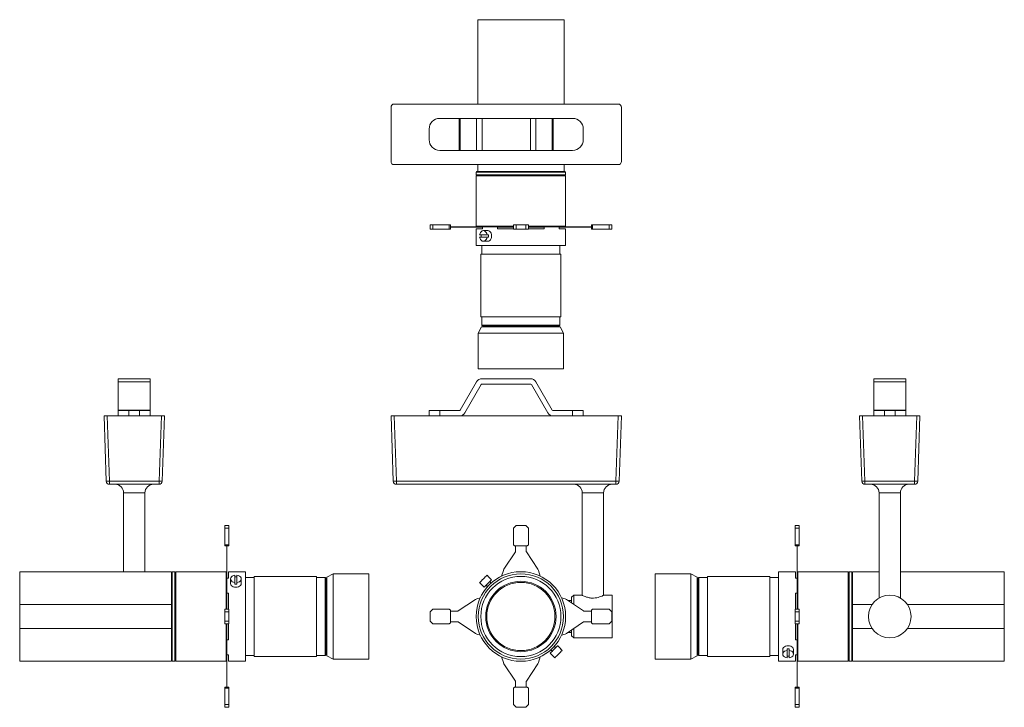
# Model space of a CAD drawing. Header units: millimetres. Extents: x -176 to 747, y 12 to 657.
import ezdxf

# ---------------------------------------------------------------- set-up
doc = ezdxf.new("R2010")
doc.units = ezdxf.units.MM

msp = doc.modelspace()

# ---------------------------------------------------------------- linework, layer by layer
at = {"color": 7, "linetype": 'Continuous', "lineweight": 15}
for p, q in [((253.27, 577.5), (253.27, 656.61)), ((334.27, 656.61), (253.27, 656.61)), ((334.27, 577.5), (334.27, 656.61)), ((171.94, 574.5), (171.94, 523.72)), ((385.11, 577.5), (174.94, 577.5)), ((388.11, 523.72), (388.11, 574.5)), ((235.95, 564.11), (217.7, 564.11)), ((235.95, 534.11), (235.95, 564.11)), ((236.82, 564.11), (235.95, 564.11)), ((236.82, 534.11), (236.82, 564.11)), ((252.12, 564.11), (236.82, 564.11)), ((252.12, 534.11), (252.12, 564.11)), ((257.31, 564.11), (252.12, 564.11)), ((257.31, 534.11), (257.31, 564.11)), ((302.74, 564.11), (257.31, 564.11)), ((302.74, 534.11), (302.74, 564.11)), ((307.93, 564.11), (302.74, 564.11)), ((307.93, 534.11), (307.93, 564.11)), ((323.23, 564.11), (307.93, 564.11)), ((323.23, 534.11), (323.23, 564.11)), ((324.1, 564.11), (323.23, 564.11)), ((324.1, 534.11), (324.1, 564.11)), ((342.34, 564.11), (324.1, 564.11)), ((207.7, 544.11), (207.7, 554.11)), ((352.34, 544.11), (352.34, 554.11)), ((235.95, 534.11), (217.7, 534.11)), ((236.82, 534.11), (235.95, 534.11)), ((252.12, 534.11), (236.82, 534.11)), ((257.31, 534.11), (252.12, 534.11)), ((302.74, 534.11), (257.31, 534.11)), ((307.93, 534.11), (302.74, 534.11)), ((323.23, 534.11), (307.93, 534.11)), ((324.1, 534.11), (323.23, 534.11)), ((342.34, 534.11), (324.1, 534.11)), ((174.94, 520.73), (385.11, 520.73)), ((253.27, 514.11), (253.27, 520.73)), ((334.27, 514.11), (334.27, 520.73)), ((252.27, 514.11), (251.77, 513.61)), ((251.77, 513.61), (251.77, 511.11)), ((251.77, 513.61), (293.77, 513.61)), ((251.77, 511.11), (252.27, 510.61)), ((251.77, 511.11), (293.77, 511.11)), ((252.27, 510.61), (251.77, 510.11)), ((251.77, 510.11), (251.77, 462.91)), ((251.77, 510.11), (293.77, 510.11)), ((252.27, 514.11), (253.27, 514.11)), ((252.27, 510.61), (293.77, 510.61)), ((253.27, 514.11), (334.27, 514.11)), ((293.77, 513.61), (335.77, 513.61)), ((293.77, 511.11), (335.77, 511.11)), ((293.77, 510.61), (335.27, 510.61)), ((293.77, 510.11), (335.77, 510.11)), ((334.27, 514.11), (335.27, 514.11)), ((335.77, 513.61), (335.27, 514.11)), ((335.27, 510.61), (335.77, 511.11)), ((335.77, 510.11), (335.27, 510.61)), ((335.77, 511.11), (335.77, 513.61)), ((335.77, 462.91), (335.77, 510.11)), ((208.61, 460.31), (208.61, 464.11)), ((211.11, 464.11), (208.61, 464.11)), ((211.11, 460.31), (211.11, 464.11)), ((226.61, 464.11), (211.11, 464.11)), ((226.61, 460.31), (226.61, 464.11)), ((227.61, 464.11), (226.61, 464.11)), ((227.61, 460.31), (227.61, 464.11)), ((234.38, 462.41), (227.61, 462.41)), ((234.38, 462.21), (227.61, 462.21)), ((234.38, 462.21), (234.38, 462.41)), ((234.93, 462.41), (234.38, 462.41)), ((234.93, 462.21), (234.38, 462.21)), ((234.93, 462.21), (234.93, 462.41)), ((251.12, 462.41), (234.93, 462.41)), ((251.12, 462.21), (234.93, 462.21)), ((251.12, 462.21), (251.12, 462.41)), ((252.31, 462.41), (251.12, 462.41)), ((252.31, 462.21), (251.12, 462.21)), ((251.77, 462.91), (252.27, 462.41)), ((251.77, 462.91), (286.77, 462.91)), ((252.31, 462.21), (252.31, 462.41)), ((256.27, 462.41), (252.31, 462.41)), ((257.88, 462.21), (252.31, 462.21)), ((256.27, 462.41), (257.88, 462.41)), ((257.88, 462.41), (257.88, 460.61)), ((257.88, 462.41), (271.97, 462.41)), ((271.97, 462.41), (275.34, 462.41)), ((271.97, 460.61), (271.97, 462.41)), ((272.18, 462.21), (271.97, 462.21)), ((272.18, 462.21), (272.18, 462.41)), ((272.68, 462.21), (272.18, 462.21)), ((272.68, 462.21), (272.68, 462.41)), ((273.18, 462.21), (272.68, 462.21)), ((273.18, 462.21), (273.18, 462.41)), ((273.68, 462.21), (273.18, 462.21)), ((273.68, 462.21), (273.68, 462.41)), ((277.32, 462.21), (273.68, 462.21)), ((277.32, 462.41), (275.34, 462.41)), ((277.32, 462.21), (277.32, 462.41)), ((277.9, 462.41), (277.32, 462.41)), ((277.9, 462.21), (277.32, 462.21)), ((277.9, 462.21), (277.9, 462.41)), ((286.77, 462.41), (277.9, 462.41)), ((286.77, 462.21), (277.9, 462.21)), ((286.77, 460.31), (286.77, 464.11)), ((289.27, 464.11), (286.77, 464.11)), ((289.27, 460.31), (289.27, 464.11)), ((298.27, 464.11), (289.27, 464.11)), ((298.27, 460.31), (298.27, 464.11)), ((300.77, 464.11), (298.27, 464.11)), ((300.77, 460.31), (300.77, 464.11)), ((300.77, 462.91), (335.77, 462.91)), ((309.65, 462.41), (300.77, 462.41)), ((309.65, 462.21), (300.77, 462.21)), ((309.65, 462.21), (309.65, 462.41)), ((310.23, 462.41), (309.65, 462.41)), ((310.23, 462.21), (309.65, 462.21)), ((310.23, 462.21), (310.23, 462.41)), ((312.2, 462.41), (310.23, 462.41)), ((313.87, 462.21), (310.23, 462.21)), ((312.2, 462.41), (315.57, 462.41)), ((313.87, 462.21), (313.87, 462.41)), ((314.37, 462.21), (313.87, 462.21)), ((314.37, 462.21), (314.37, 462.41)), ((314.87, 462.21), (314.37, 462.21)), ((314.87, 462.21), (314.87, 462.41)), ((315.37, 462.21), (314.87, 462.21)), ((315.37, 462.21), (315.37, 462.41)), ((315.57, 462.21), (315.37, 462.21)), ((315.57, 462.41), (315.57, 460.61)), ((315.57, 462.41), (329.67, 462.41)), ((329.67, 462.41), (331.28, 462.41)), ((329.67, 460.61), (329.67, 462.41)), ((335.24, 462.21), (329.67, 462.21)), ((335.24, 462.41), (331.28, 462.41)), ((335.24, 462.21), (335.24, 462.41)), ((336.43, 462.41), (335.24, 462.41)), ((336.43, 462.21), (335.24, 462.21)), ((335.27, 462.41), (335.77, 462.91)), ((336.43, 462.21), (336.43, 462.41)), ((352.62, 462.41), (336.43, 462.41)), ((352.62, 462.21), (336.43, 462.21)), ((352.62, 462.21), (352.62, 462.41)), ((353.17, 462.41), (352.62, 462.41)), ((353.17, 462.21), (352.62, 462.21)), ((353.17, 462.21), (353.17, 462.41)), ((359.94, 462.41), (353.17, 462.41)), ((359.94, 462.21), (353.17, 462.21)), ((359.94, 460.31), (359.94, 464.11)), ((360.94, 464.11), (359.94, 464.11)), ((360.94, 460.31), (360.94, 464.11)), ((376.44, 464.11), (360.94, 464.11)), ((376.44, 460.31), (376.44, 464.11)), ((378.94, 464.11), (376.44, 464.11)), ((378.94, 460.31), (378.94, 464.11)), ((211.11, 460.31), (208.61, 460.31)), ((226.61, 460.31), (211.11, 460.31)), ((227.61, 460.31), (226.61, 460.31)), ((251.77, 460.61), (251.77, 444.81)), ((257.88, 460.61), (251.77, 460.61)), ((262.02, 454.81), (255.1, 454.81)), ((255.1, 452.81), (262.02, 452.81)), ((262.8, 458.81), (258.56, 458.81)), ((262.02, 454.81), (263.44, 454.81)), ((263.44, 452.81), (262.02, 452.81)), ((286.77, 460.61), (271.97, 460.61)), ((289.27, 460.31), (286.77, 460.31)), ((298.27, 460.31), (289.27, 460.31)), ((300.77, 460.31), (298.27, 460.31)), ((315.57, 460.61), (300.77, 460.61)), ((335.77, 460.61), (329.67, 460.61)), ((335.77, 444.81), (335.77, 460.61)), ((360.94, 460.31), (359.94, 460.31)), ((376.44, 460.31), (360.94, 460.31)), ((378.94, 460.31), (376.44, 460.31)), ((335.77, 444.81), (251.77, 444.81)), ((257.28, 444.81), (257.28, 436.61)), ((258.56, 448.81), (262.8, 448.81)), ((330.27, 436.61), (330.27, 444.81)), ((256.28, 436.61), (256.28, 378.11)), ((331.27, 436.61), (256.28, 436.61)), ((331.27, 378.11), (331.27, 436.61)), ((331.27, 378.11), (256.28, 378.11)), ((257.28, 378.11), (257.28, 370.11)), ((257.28, 370.11), (258.28, 369.11)), ((257.28, 370.11), (293.77, 370.11)), ((293.77, 370.11), (330.27, 370.11)), ((329.27, 369.11), (330.27, 370.11)), ((330.27, 370.11), (330.27, 378.11)), ((256.77, 368.61), (253.77, 362.61)), ((253.77, 362.61), (253.77, 329.11)), ((333.77, 362.61), (253.77, 362.61)), ((330.77, 368.61), (256.77, 368.61)), ((293.77, 369.11), (258.28, 369.11)), ((259.77, 369.11), (259.77, 368.61)), ((329.27, 369.11), (293.77, 369.11)), ((327.77, 368.61), (327.77, 369.11)), ((333.77, 362.61), (330.77, 368.61)), ((333.77, 329.11), (333.77, 362.61)), ((333.77, 329.11), (253.77, 329.11)), ((-53.89, 320), (-83.89, 320)), ((-83.89, 320), (-83.89, 317)), ((-53.89, 317), (-83.89, 317)), ((-83.89, 317), (-83.89, 290.5)), ((-53.89, 320), (-53.89, 317)), ((-53.89, 317), (-53.89, 290.5)), ((252.12, 317), (236.82, 290.5)), ((241.15, 288), (256.45, 314.5)), ((302.74, 320), (257.31, 320)), ((257.31, 315), (302.74, 315)), ((303.6, 314.5), (318.9, 288)), ((323.23, 290.5), (307.93, 317)), ((624.76, 320), (654.76, 320)), ((624.76, 317), (624.76, 320)), ((624.76, 317), (654.76, 317)), ((624.76, 290.5), (624.76, 317)), ((654.76, 317), (654.76, 320)), ((654.76, 290.5), (654.76, 317)), ((-53.89, 290.5), (-83.89, 290.5)), ((-83.89, 290.5), (-83.89, 290)), ((-83.89, 285), (-83.89, 290)), ((-83.89, 290), (-73.89, 290)), ((-73.89, 290), (-73.89, 285)), ((-63.89, 290), (-73.89, 290)), ((-63.89, 285), (-63.89, 290)), ((-63.89, 290), (-53.89, 290)), ((-53.89, 290.5), (-53.89, 290)), ((-53.89, 290), (-53.89, 285)), ((207.7, 285), (207.7, 290)), ((207.7, 290), (217.7, 290)), ((217.7, 290), (217.7, 285)), ((235.95, 290), (217.7, 290)), ((342.34, 290), (324.1, 290)), ((342.34, 285), (342.34, 290)), ((342.34, 290), (352.34, 290)), ((352.34, 290), (352.34, 285)), ((624.76, 290.5), (654.76, 290.5)), ((624.76, 290), (624.76, 290.5)), ((624.76, 285), (624.76, 290)), ((624.76, 290), (634.76, 290)), ((634.76, 290), (634.76, 285)), ((634.76, 290), (644.76, 290)), ((644.76, 285), (644.76, 290)), ((644.76, 290), (654.76, 290)), ((654.76, 290), (654.76, 290.5)), ((654.76, 290), (654.76, 285)), ((-95.14, 223.89), (-97.27, 285)), ((-97.27, 285), (-94.27, 285)), ((-94.27, 285), (-92.14, 223.89)), ((-94.27, 285), (-43.5, 285)), ((-45.63, 223.89), (-43.5, 285)), ((-43.5, 285), (-40.5, 285)), ((-40.5, 285), (-42.64, 223.89)), ((174.07, 223.89), (171.94, 285)), ((171.94, 285), (174.94, 285)), ((174.94, 285), (177.07, 223.89)), ((174.94, 285), (385.11, 285)), ((382.98, 223.89), (385.11, 285)), ((385.11, 285), (388.11, 285)), ((388.11, 285), (385.98, 223.89)), ((613.51, 223.89), (611.38, 285)), ((611.38, 285), (614.37, 285)), ((614.37, 285), (616.51, 223.89)), ((614.37, 285), (665.15, 285)), ((663.01, 223.89), (665.15, 285)), ((665.15, 285), (668.15, 285)), ((668.15, 285), (666.01, 223.89)), ((-92.14, 223.89), (-45.63, 223.89)), ((-92.14, 221), (-92.14, 223.89)), ((-45.63, 223.89), (-45.63, 221)), ((177.07, 223.89), (382.98, 223.89)), ((177.07, 223.89), (177.07, 221)), ((382.98, 223.89), (382.98, 221)), ((616.51, 223.89), (663.01, 223.89)), ((616.51, 223.89), (616.51, 221)), ((663.01, 221), (663.01, 223.89)), ((-45.63, 221), (-92.14, 221)), ((-78.89, 213), (-78.89, 139)), ((-58.89, 139), (-58.89, 213)), ((382.98, 221), (177.07, 221)), ((351.37, 213), (351.37, 116.9)), ((371.37, 116.9), (371.37, 213)), ((663.01, 221), (616.51, 221)), ((629.76, 213), (629.76, 114.32)), ((649.76, 114.32), (649.76, 213)), ((19.91, 182.16), (16.11, 182.16)), ((16.11, 182.16), (16.11, 179.66)), ((19.91, 179.66), (16.11, 179.66)), ((16.11, 179.66), (16.11, 164.16)), ((19.91, 182.16), (19.91, 179.66)), ((19.91, 179.66), (19.91, 164.16)), ((289.27, 182.16), (286.77, 179.66)), ((286.77, 179.66), (286.77, 164.16)), ((298.27, 182.16), (289.27, 182.16)), ((300.77, 179.66), (298.27, 182.16)), ((300.77, 164.16), (300.77, 179.66)), ((550.96, 182.16), (554.76, 182.16)), ((550.96, 179.66), (550.96, 182.16)), ((550.96, 164.16), (550.96, 179.66)), ((550.96, 179.66), (554.76, 179.66)), ((554.76, 179.66), (554.76, 182.16)), ((554.76, 164.16), (554.76, 179.66)), ((19.91, 164.16), (16.11, 164.16)), ((16.11, 164.16), (16.11, 163.16)), ((19.91, 163.16), (16.11, 163.16)), ((17.81, 163.16), (17.81, 158.11)), ((18.01, 158.11), (17.81, 158.11)), ((17.81, 158.11), (17.81, 157.56)), ((18.01, 157.56), (17.81, 157.56)), ((17.81, 157.56), (17.81, 141.37)), ((18.01, 163.16), (18.01, 158.11)), ((18.01, 158.11), (18.01, 157.56)), ((18.01, 157.56), (18.01, 141.37)), ((19.91, 164.16), (19.91, 163.16)), ((288.61, 157.56), (277.9, 141.37)), ((286.77, 164.16), (287.77, 163.16)), ((287.77, 163.16), (299.77, 163.16)), ((288.77, 163.16), (288.77, 158.11)), ((298.77, 158.11), (298.77, 163.16)), ((309.65, 141.37), (298.94, 157.56)), ((299.77, 163.16), (300.77, 164.16)), ((550.96, 164.16), (554.76, 164.16)), ((550.96, 163.16), (550.96, 164.16)), ((550.96, 163.16), (554.76, 163.16)), ((552.86, 158.11), (552.86, 163.16)), ((552.86, 158.11), (553.06, 158.11)), ((552.86, 157.56), (552.86, 158.11)), ((552.86, 157.56), (553.06, 157.56)), ((552.86, 141.37), (552.86, 157.56)), ((553.06, 158.11), (553.06, 163.16)), ((553.06, 157.56), (553.06, 158.11)), ((553.06, 141.37), (553.06, 157.56)), ((554.76, 163.16), (554.76, 164.16)), ((-33.89, 139), (-176.39, 139)), ((-176.39, 139), (-176.39, 108.12)), ((-33.39, 139), (-33.89, 138.5)), ((-33.89, 108.12), (-33.89, 139)), ((-30.89, 139), (-33.39, 139)), ((-33.39, 55), (-33.39, 139)), ((-30.39, 138.5), (-30.89, 139)), ((-30.89, 55), (-30.89, 139)), ((-29.89, 139), (-30.39, 138.5)), ((17.31, 139), (-29.89, 139)), ((-29.89, 55), (-29.89, 139)), ((17.81, 138.5), (17.31, 139)), ((17.31, 104), (17.31, 139)), ((18.01, 141.37), (17.81, 141.37)), ((17.81, 141.37), (17.81, 140.17)), ((17.81, 140.17), (17.81, 134.18)), ((18.01, 140.17), (17.81, 140.17)), ((18.01, 141.37), (18.01, 140.17)), ((18.01, 140.17), (18.01, 132.9)), ((35.41, 139), (19.61, 139)), ((19.61, 139), (19.61, 132.9)), ((35.41, 139), (35.41, 55)), ((277.32, 140.17), (275.56, 134.85)), ((311.99, 134.85), (310.23, 140.17)), ((551.26, 139), (535.46, 139)), ((535.46, 55), (535.46, 139)), ((551.26, 132.9), (551.26, 139)), ((552.86, 141.37), (553.06, 141.37)), ((552.86, 140.17), (552.86, 141.37)), ((552.86, 140.17), (553.06, 140.17)), ((552.86, 132.9), (552.86, 140.17)), ((553.06, 140.17), (553.06, 141.37)), ((553.06, 134.18), (553.06, 140.17)), ((553.56, 139), (553.06, 138.5)), ((600.76, 139), (553.56, 139)), ((553.56, 139), (553.56, 104)), ((601.26, 138.5), (600.76, 139)), ((600.76, 139), (600.76, 55)), ((601.76, 139), (601.26, 138.5)), ((604.26, 139), (601.76, 139)), ((601.76, 139), (601.76, 55)), ((604.76, 138.5), (604.26, 139)), ((604.26, 139), (604.26, 55)), ((629.76, 139), (604.76, 139)), ((604.76, 139), (604.76, 108.12)), ((747.26, 139), (649.76, 139)), ((747.26, 108.12), (747.26, 139)), ((-30.39, 55.5), (-30.39, 138.5)), ((17.81, 132.9), (17.81, 134.18)), ((17.81, 118.8), (17.81, 132.9)), ((19.61, 132.9), (17.81, 132.9)), ((21.41, 132.21), (21.41, 127.97)), ((25.41, 135.68), (25.41, 128.75)), ((27.41, 128.75), (27.41, 135.68)), ((31.41, 127.97), (31.41, 132.21)), ((43.61, 133.5), (35.41, 133.5)), ((102.11, 134.5), (43.61, 134.5)), ((43.61, 134.5), (43.61, 59.5)), ((102.11, 134.5), (102.11, 59.5)), ((110.11, 133.5), (102.11, 133.5)), ((111.11, 132.5), (110.11, 133.5)), ((110.11, 60.5), (110.11, 133.5)), ((111.11, 132.5), (111.11, 61.5)), ((111.61, 131), (111.11, 131)), ((117.61, 137), (111.61, 134)), ((111.61, 134), (111.61, 60)), ((151.11, 137), (117.61, 137)), ((117.61, 137), (117.61, 57)), ((151.11, 137), (151.11, 57)), ((263.44, 134.26), (262.02, 135.68)), ((266.34, 131.51), (263.51, 134.33)), ((265.82, 128.35), (264.5, 129.67)), ((453.26, 137), (419.76, 137)), ((419.76, 57), (419.76, 137)), ((459.26, 134), (453.26, 137)), ((453.26, 57), (453.26, 137)), ((459.26, 60), (459.26, 134)), ((459.76, 131), (459.26, 131)), ((460.76, 133.5), (459.76, 132.5)), ((459.76, 61.5), (459.76, 132.5)), ((468.76, 133.5), (460.76, 133.5)), ((460.76, 133.5), (460.76, 60.5)), ((527.26, 134.5), (468.76, 134.5)), ((468.76, 59.5), (468.76, 134.5)), ((527.26, 59.5), (527.26, 134.5)), ((535.46, 133.5), (527.26, 133.5)), ((553.06, 132.9), (551.26, 132.9)), ((553.06, 134.18), (553.06, 132.9)), ((553.06, 132.9), (553.06, 118.8)), ((601.26, 138.5), (601.26, 55.5)), ((25.41, 127.33), (25.41, 128.75)), ((27.41, 128.75), (27.41, 127.33)), ((255.1, 128.75), (256.51, 127.33)), ((256.44, 127.26), (259.27, 124.43)), ((261.11, 126.27), (262.43, 124.95)), ((17.81, 114.76), (17.81, 118.8)), ((17.81, 118.8), (19.61, 118.8)), ((18.01, 117.97), (17.81, 117.97)), ((18.01, 117.72), (17.81, 117.72)), ((17.81, 114.76), (17.81, 113.46)), ((18.01, 113.46), (17.81, 113.46)), ((17.81, 113.46), (17.81, 112.88)), ((18.01, 112.88), (17.81, 112.88)), ((17.81, 112.88), (17.81, 104)), ((18.01, 118.8), (18.01, 117.97)), ((18.01, 117.97), (18.01, 117.72)), ((18.01, 117.72), (18.01, 113.46)), ((18.01, 113.46), (18.01, 112.88)), ((18.01, 112.88), (18.01, 104)), ((19.61, 118.8), (19.61, 104)), ((251.12, 112.88), (234.93, 102.17)), ((255.61, 114.54), (252.31, 113.46)), ((335.24, 113.46), (331.93, 114.54)), ((352.62, 102.17), (336.43, 112.88)), ((341.37, 112), (337.76, 112)), ((343.37, 117), (341.37, 115)), ((341.37, 109.61), (341.37, 115)), ((351.17, 117), (343.37, 117)), ((343.37, 117), (343.37, 108.28)), ((379.37, 117), (371.46, 117)), ((379.37, 117), (379.37, 77)), ((551.26, 118.8), (553.06, 118.8)), ((551.26, 104), (551.26, 118.8)), ((552.86, 117.97), (552.86, 118.8)), ((552.86, 117.97), (553.06, 117.97)), ((552.86, 117.72), (552.86, 117.97)), ((552.86, 117.72), (553.06, 117.72)), ((552.86, 113.46), (552.86, 117.72)), ((552.86, 113.46), (553.06, 113.46)), ((552.86, 112.88), (552.86, 113.46)), ((552.86, 112.88), (553.06, 112.88)), ((552.86, 104), (552.86, 112.88)), ((553.06, 118.8), (553.06, 114.76)), ((553.06, 113.46), (553.06, 114.76)), ((553.06, 112.88), (553.06, 113.46)), ((553.06, 104), (553.06, 112.88)), ((629.56, 114.22), (629.56, 114.2)), ((649.96, 114.2), (649.96, 114.28)), ((-33.89, 108.12), (-176.39, 108.12)), ((-176.39, 108.12), (-176.39, 85.87)), ((-33.89, 108.12), (-33.89, 106.05)), ((-33.89, 87.94), (-33.89, 106.05)), ((19.91, 104), (16.11, 104)), ((16.11, 104), (16.11, 101.5)), ((19.91, 104), (19.91, 101.5)), ((211.11, 104), (208.61, 101.5)), ((226.61, 104), (211.11, 104)), ((227.61, 103), (226.61, 104)), ((227.61, 91), (227.61, 103)), ((234.38, 102), (227.61, 102)), ((359.94, 102), (353.17, 102)), ((360.94, 104), (359.94, 103)), ((359.94, 103), (359.94, 91)), ((376.44, 104), (360.94, 104)), ((378.94, 101.5), (376.44, 104)), ((550.96, 104), (554.76, 104)), ((550.96, 101.5), (550.96, 104)), ((554.76, 101.5), (554.76, 104)), ((604.76, 108.12), (623.14, 108.12)), ((604.76, 106.05), (604.76, 108.12)), ((604.76, 106.05), (604.76, 87.94)), ((656.38, 108.12), (747.26, 108.12)), ((747.26, 85.87), (747.26, 108.12)), ((19.91, 101.5), (16.11, 101.5)), ((16.11, 101.5), (16.11, 92.5)), ((19.91, 92.5), (16.11, 92.5)), ((16.11, 92.5), (16.11, 90)), ((19.91, 101.5), (19.91, 92.5)), ((19.91, 92.5), (19.91, 90)), ((208.61, 101.5), (208.61, 92.5)), ((208.61, 92.5), (211.11, 90)), ((376.44, 90), (378.94, 92.5)), ((378.94, 92.5), (378.94, 101.5)), ((550.96, 92.5), (550.96, 101.5)), ((550.96, 101.5), (554.76, 101.5)), ((550.96, 92.5), (554.76, 92.5)), ((550.96, 90), (550.96, 92.5)), ((554.76, 92.5), (554.76, 101.5)), ((554.76, 90), (554.76, 92.5)), ((-33.89, 85.87), (-176.39, 85.87)), ((-176.39, 85.87), (-176.39, 55)), ((-33.89, 87.94), (-33.89, 85.87)), ((-33.89, 55), (-33.89, 85.87)), ((19.91, 90), (16.11, 90)), ((17.31, 55), (17.31, 90)), ((17.81, 90), (17.81, 81.12)), ((18.01, 90), (18.01, 81.12)), ((19.61, 90), (19.61, 75.2)), ((211.11, 90), (226.61, 90)), ((226.61, 90), (227.61, 91)), ((227.61, 92), (234.38, 92)), ((234.93, 91.83), (251.12, 81.12)), ((336.43, 81.12), (352.62, 91.83)), ((341.37, 79), (341.37, 84.39)), ((343.37, 85.72), (343.37, 77)), ((353.17, 92), (359.94, 92)), ((359.94, 91), (360.94, 90)), ((360.94, 90), (376.44, 90)), ((550.96, 90), (554.76, 90)), ((551.26, 75.2), (551.26, 90)), ((552.86, 81.12), (552.86, 90)), ((553.06, 81.12), (553.06, 90)), ((553.56, 90), (553.56, 55)), ((604.76, 85.87), (604.76, 87.94)), ((604.76, 85.87), (604.76, 55)), ((604.76, 85.87), (623.14, 85.87)), ((656.38, 85.87), (747.26, 85.87)), ((747.26, 55), (747.26, 85.87)), ((18.01, 81.12), (17.81, 81.12)), ((17.81, 81.12), (17.81, 80.54)), ((18.01, 80.54), (17.81, 80.54)), ((17.81, 80.54), (17.81, 79.24)), ((17.81, 75.2), (17.81, 79.24)), ((18.01, 76.27), (17.81, 76.27)), ((18.01, 76.03), (17.81, 76.03)), ((17.81, 61.1), (17.81, 75.2)), ((19.61, 75.2), (17.81, 75.2)), ((18.01, 81.12), (18.01, 80.54)), ((18.01, 80.54), (18.01, 76.27)), ((18.01, 76.27), (18.01, 76.03)), ((18.01, 76.03), (18.01, 75.2)), ((252.31, 80.54), (255.61, 79.46)), ((331.93, 79.46), (335.24, 80.54)), ((337.76, 82), (341.37, 82)), ((341.37, 79), (343.37, 77)), ((343.37, 77), (379.37, 77)), ((553.06, 75.2), (551.26, 75.2)), ((552.86, 81.12), (553.06, 81.12)), ((552.86, 80.54), (552.86, 81.12)), ((552.86, 80.54), (553.06, 80.54)), ((552.86, 76.27), (552.86, 80.54)), ((552.86, 76.27), (553.06, 76.27)), ((552.86, 76.03), (552.86, 76.27)), ((552.86, 76.03), (553.06, 76.03)), ((552.86, 75.2), (552.86, 76.03)), ((553.06, 80.54), (553.06, 81.12)), ((553.06, 79.24), (553.06, 80.54)), ((553.06, 79.24), (553.06, 75.2)), ((553.06, 75.2), (553.06, 61.1)), ((321.73, 65.65), (323.05, 64.33)), ((326.44, 67.73), (325.12, 69.05)), ((331.11, 66.74), (328.28, 69.56)), ((332.45, 65.25), (331.04, 66.66)), ((539.46, 66.03), (539.46, 61.79)), ((543.46, 65.25), (543.46, 66.66)), ((543.46, 58.32), (543.46, 65.25)), ((545.46, 66.66), (545.46, 65.25)), ((545.46, 65.25), (545.46, 58.32)), ((549.46, 61.79), (549.46, 66.03)), ((-33.89, 55.5), (-33.39, 55)), ((-30.89, 55), (-30.39, 55.5)), ((-30.39, 55.5), (-29.89, 55)), ((17.31, 55), (17.81, 55.5)), ((17.81, 59.82), (17.81, 61.1)), ((17.81, 61.1), (19.61, 61.1)), ((17.81, 59.82), (17.81, 53.83)), ((18.01, 61.1), (18.01, 53.83)), ((19.61, 61.1), (19.61, 55)), ((35.41, 60.5), (43.61, 60.5)), ((43.61, 59.5), (102.11, 59.5)), ((102.11, 60.5), (110.11, 60.5)), ((110.11, 60.5), (111.11, 61.5)), ((111.11, 63), (111.61, 63)), ((111.61, 60), (117.61, 57)), ((117.61, 57), (151.11, 57)), ((275.56, 59.15), (277.32, 53.83)), ((310.23, 53.83), (311.99, 59.15)), ((321.21, 62.49), (324.04, 59.66)), ((324.04, 59.66), (324.11, 59.74)), ((324.11, 59.74), (325.52, 58.32)), ((419.76, 57), (453.26, 57)), ((453.26, 57), (459.26, 60)), ((459.26, 63), (459.76, 63)), ((459.76, 61.5), (460.76, 60.5)), ((460.76, 60.5), (468.76, 60.5)), ((468.76, 59.5), (527.26, 59.5)), ((527.26, 60.5), (535.46, 60.5)), ((551.26, 61.1), (553.06, 61.1)), ((551.26, 55), (551.26, 61.1)), ((552.86, 53.83), (552.86, 61.1)), ((553.06, 61.1), (553.06, 59.82)), ((553.06, 53.83), (553.06, 59.82)), ((553.06, 55.5), (553.56, 55)), ((600.76, 55), (601.26, 55.5)), ((601.26, 55.5), (601.76, 55)), ((604.26, 55), (604.76, 55.5)), ((-176.39, 55), (-33.89, 55)), ((-33.39, 55), (-30.89, 55)), ((-29.89, 55), (17.31, 55)), ((18.01, 53.83), (17.81, 53.83)), ((17.81, 53.83), (17.81, 52.63)), ((18.01, 52.63), (17.81, 52.63)), ((17.81, 52.63), (17.81, 36.44)), ((18.01, 53.83), (18.01, 52.63)), ((18.01, 52.63), (18.01, 36.44)), ((19.61, 55), (35.41, 55)), ((277.9, 52.63), (288.61, 36.44)), ((298.94, 36.44), (309.65, 52.63)), ((535.46, 55), (551.26, 55)), ((552.86, 53.83), (553.06, 53.83)), ((552.86, 52.63), (552.86, 53.83)), ((552.86, 52.63), (553.06, 52.63)), ((552.86, 36.44), (552.86, 52.63)), ((553.06, 52.63), (553.06, 53.83)), ((553.06, 36.44), (553.06, 52.63)), ((553.56, 55), (600.76, 55)), ((601.76, 55), (604.26, 55)), ((604.76, 55), (747.26, 55)), ((19.91, 30.84), (16.11, 30.84)), ((16.11, 30.84), (16.11, 29.84)), ((19.91, 29.84), (16.11, 29.84)), ((16.11, 29.84), (16.11, 14.34)), ((18.01, 36.44), (17.81, 36.44)), ((17.81, 36.44), (17.81, 35.89)), ((18.01, 35.89), (17.81, 35.89)), ((17.81, 35.89), (17.81, 30.84)), ((18.01, 36.44), (18.01, 35.89)), ((18.01, 35.89), (18.01, 30.84)), ((19.91, 30.84), (19.91, 29.84)), ((19.91, 29.84), (19.91, 14.34)), ((287.77, 30.84), (286.77, 29.84)), ((286.77, 29.84), (286.77, 14.34)), ((299.77, 30.84), (287.77, 30.84)), ((288.77, 35.89), (288.77, 30.84)), ((298.77, 30.84), (298.77, 35.89)), ((300.77, 29.84), (299.77, 30.84)), ((300.77, 14.34), (300.77, 29.84)), ((550.96, 30.84), (554.76, 30.84)), ((550.96, 29.84), (550.96, 30.84)), ((550.96, 14.34), (550.96, 29.84)), ((550.96, 29.84), (554.76, 29.84)), ((552.86, 36.44), (553.06, 36.44)), ((552.86, 35.89), (552.86, 36.44)), ((552.86, 35.89), (553.06, 35.89)), ((552.86, 30.84), (552.86, 35.89)), ((553.06, 35.89), (553.06, 36.44)), ((553.06, 30.84), (553.06, 35.89)), ((554.76, 29.84), (554.76, 30.84)), ((554.76, 14.34), (554.76, 29.84)), ((19.91, 14.34), (16.11, 14.34)), ((16.11, 14.34), (16.11, 11.84)), ((19.91, 11.84), (16.11, 11.84)), ((19.91, 14.34), (19.91, 11.84)), ((286.77, 14.34), (289.27, 11.84)), ((289.27, 11.84), (298.27, 11.84)), ((298.27, 11.84), (300.77, 14.34)), ((550.96, 11.84), (550.96, 14.34)), ((550.96, 14.34), (554.76, 14.34)), ((550.96, 11.84), (554.76, 11.84)), ((554.76, 11.84), (554.76, 14.34))]:
    msp.add_line(p, q, dxfattribs=at)
at = {"color": 8, "linetype": 'Continuous', "lineweight": 15}
for p, q in [((-58.89, 213), (-78.89, 213)), ((361.37, 213), (351.37, 213)), ((371.37, 213), (361.37, 213)), ((649.76, 213), (629.76, 213))]:
    msp.add_line(p, q, dxfattribs=at)
at = {"color": 7, "linetype": 'Continuous', "lineweight": 15, "flags": 128}
for points in [[(262.02, 454.81), (261.7, 456.1), (261.15, 457.22), (260.4, 458.08), (259.52, 458.63), (258.56, 458.81), (257.6, 458.63), (256.72, 458.08), (255.97, 457.22), (255.42, 456.1), (255.1, 454.81)], [(255.1, 452.81), (255.42, 451.52), (255.97, 450.41), (256.72, 449.54), (257.6, 449), (258.56, 448.81), (259.52, 449), (260.4, 449.54), (261.15, 450.41), (261.7, 451.52), (262.02, 452.81)], [(262.8, 448.81), (263.72, 448.98), (264.57, 449.48), (265.3, 450.28), (265.86, 451.31), (266.22, 452.52), (266.34, 453.81), (266.22, 455.11), (265.86, 456.31), (265.3, 457.35), (264.57, 458.14), (263.72, 458.64), (262.8, 458.81), (262.8, 458.81)], [(25.41, 135.68), (24.13, 135.36), (23.01, 134.8), (22.15, 134.05), (21.6, 133.17), (21.41, 132.21), (21.6, 131.26), (22.15, 130.37), (23.01, 129.62), (24.13, 129.07), (25.41, 128.75)], [(27.41, 128.75), (28.7, 129.07), (29.82, 129.62), (30.68, 130.37), (31.23, 131.26), (31.41, 132.21), (31.23, 133.17), (30.68, 134.05), (29.82, 134.8), (28.7, 135.36), (27.41, 135.68)], [(255.1, 128.75), (255.42, 129.07), (255.97, 129.62), (256.72, 130.37), (257.6, 131.26), (258.56, 132.21), (259.52, 133.17), (260.4, 134.05), (261.15, 134.8), (261.7, 135.36), (262.02, 135.68)], [(259.27, 124.43), (259.39, 124.56), (259.74, 124.91), (260.3, 125.47), (261.04, 126.2), (261.89, 127.06), (262.8, 127.97), (263.72, 128.89), (264.57, 129.74), (265.3, 130.47), (265.86, 131.03), (266.22, 131.39), (266.34, 131.51)], [(263.44, 134.26), (263.47, 134.29), (263.49, 134.32), (263.51, 134.33), (263.51, 134.33)], [(21.41, 127.97), (21.58, 127.06), (22.08, 126.2), (22.88, 125.47), (23.91, 124.91), (25.12, 124.56), (26.41, 124.43)], [(26.41, 124.43), (27.71, 124.56), (28.91, 124.91), (29.95, 125.47), (30.74, 126.2), (31.24, 127.06), (31.41, 127.97)], [(256.44, 127.26), (256.44, 127.27), (256.46, 127.28), (256.48, 127.3), (256.51, 127.33)], [(321.21, 62.49), (321.33, 62.61), (321.68, 62.97), (322.25, 63.53), (322.98, 64.26), (323.83, 65.11), (324.75, 66.03), (325.66, 66.94), (326.51, 67.8), (327.25, 68.53), (327.81, 69.09), (328.16, 69.44), (328.28, 69.56)], [(325.52, 58.32), (325.84, 58.64), (326.4, 59.2), (327.15, 59.94), (328.03, 60.83), (328.99, 61.79), (329.94, 62.74), (330.83, 63.63), (331.58, 64.37), (332.13, 64.93), (332.45, 65.25)], [(331.04, 66.66), (331.07, 66.69), (331.09, 66.72), (331.11, 66.73), (331.11, 66.74)], [(539.46, 66.03), (539.63, 66.94), (540.13, 67.8), (540.93, 68.53), (541.96, 69.09), (543.17, 69.44), (544.46, 69.56), (545.76, 69.44), (546.96, 69.09), (548, 68.53), (548.79, 67.8), (549.29, 66.94), (549.46, 66.03)], [(543.46, 58.32), (542.17, 58.64), (541.06, 59.2), (540.19, 59.94), (539.65, 60.83), (539.46, 61.79), (539.65, 62.74), (540.19, 63.63), (541.06, 64.37), (542.17, 64.93), (543.46, 65.25)], [(545.46, 65.25), (546.75, 64.93), (547.87, 64.37), (548.73, 63.63), (549.27, 62.74), (549.46, 61.79), (549.27, 60.83), (548.73, 59.94), (547.87, 59.2), (546.75, 58.64), (545.46, 58.32)]]:
    msp.add_lwpolyline(points, dxfattribs=at)
at = {"color": 7, "linetype": 'Continuous', "lineweight": 15}
for centre, radius in [((293.77, 97), 42), ((293.77, 97), 40), ((293.77, 97), 37.6), ((293.77, 97), 33), ((293.77, 97), 32), ((639.76, 97), 20)]:
    msp.add_circle(centre, radius, dxfattribs=at)
for centre, radius, start, end in [((217.7, 554.11), 10, 90, 180), ((342.34, 554.11), 10, 0, 90), ((217.7, 544.11), 10, 180, 270), ((342.34, 544.11), 10, 270, 0), ((263.47, 453.81), 7.03, 171.82149, 188.17851), ((256.48, 453.81), 7.03, 351.82149, 8.17851), ((257.31, 314), 6, 90, 150), ((257.31, 314), 1, 90, 150), ((302.74, 314), 6, 30, 90), ((302.74, 314), 1, 30, 90), ((235.95, 291), 1, 270, 330), ((235.95, 291), 6, 270, 330), ((324.1, 291), 6, 210, 270), ((324.1, 291), 1, 210, 270), ((-93.64, 245.4), 21.56, 266.013, 273.987), ((-92.14, 224), 3, 182, 270), ((-44.13, 245.4), 21.56, 266.01296, 273.98704), ((-45.63, 224), 3, 270, 358), ((175.57, 245.4), 21.56, 266.01298, 273.98702), ((177.07, 224), 3, 182, 270), ((384.48, 245.4), 21.56, 266.01297, 273.98703), ((382.98, 224), 3, 270, 358), ((615.01, 245.4), 21.56, 266.01296, 273.98704), ((616.51, 224), 3, 182, 270), ((664.51, 245.4), 21.56, 266.013, 273.987), ((663.01, 224), 3, 270, 358), ((-86.89, 213), 8, 0, 90), ((-50.89, 213), 8, 90, 180), ((343.37, 213), 8, 0, 90), ((379.37, 213), 8, 90, 180), ((621.76, 213), 8, 0, 90), ((657.76, 213), 8, 90, 180), ((287.77, 158.11), 1, 326.51171, 0), ((299.77, 158.11), 1, 180, 213.48829), ((282.07, 138.61), 5, 146.51171, 161.76751), ((305.48, 138.61), 5, 18.23249, 33.48829), ((26.41, 127.3), 7.03, 81.82201, 98.17799), ((26.41, 134.29), 7.03, 261.82201, 278.17799), ((253.88, 108.71), 5, 108.23249, 123.48829), ((333.67, 108.71), 5, 56.51171, 71.76751), ((234.38, 103), 1, 270, 303.48829), ((353.17, 103), 1, 236.51171, 270), ((234.38, 91), 1, 56.51171, 90), ((353.17, 91), 1, 90, 123.48829), ((253.88, 85.29), 5, 236.51171, 251.76751), ((333.67, 85.29), 5, 288.23249, 303.48829), ((544.46, 59.71), 7.03, 81.82022, 98.17978), ((544.46, 66.69), 7.03, 261.82022, 278.17978), ((282.07, 55.39), 5, 198.23249, 213.48829), ((305.48, 55.39), 5, 326.51171, 341.76751), ((287.77, 35.89), 1, 0, 33.48829), ((299.77, 35.89), 1, 146.51171, 180)]:
    msp.add_arc(centre, radius, start, end, dxfattribs=at)
for centre, major_axis in [((174.94, 574.49), (2.12, -2.12)), ((385.11, 574.49), (-2.12, -2.12)), ((174.94, 523.73), (2.12, 2.12)), ((385.11, 523.73), (-2.12, 2.12))]:
    msp.add_ellipse(centre, major_axis=major_axis, ratio=0.998783, start_param=2.356803, end_param=3.926382, dxfattribs=at)
msp.add_open_spline([(351.17, 117), (351.27, 116.95), (351.47, 116.84), (353, 116.11), (354.92, 115.34), (356.88, 114.76), (358.54, 114.41), (360.28, 114.21), (362.44, 114.18), (365.03, 114.51), (367.77, 115.3), (369.65, 116.08), (370.76, 116.59), (371.45, 116.93), (371.46, 116.94), (371.46, 116.94)], degree=3, knots=[0, 0, 0, 0, 0.098348, 0.19646, 0.300723, 0.356373, 0.41383, 0.465909, 0.519962, 0.612409, 0.707096, 0.814341, 0.869871, 0.927308, 1, 1, 1, 1], dxfattribs=at)

doc.saveas('drawing.dxf')
